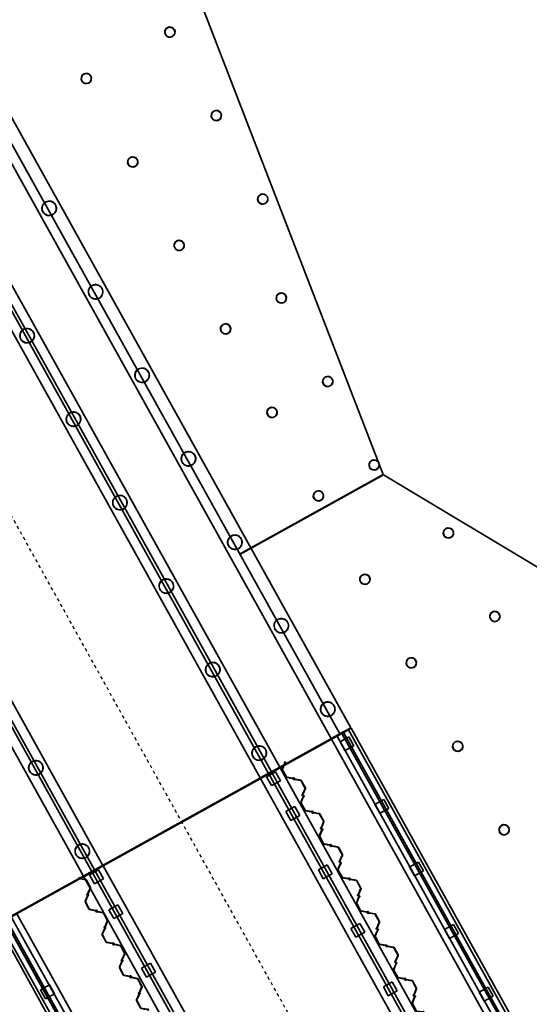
# Model space of a CAD drawing. Header units: metres. Extents: x 114178.5 to 114242.5, y 476750.2 to 476842.5.
# Tile 7 of 9: x 114197.1 to 114213.1, y 476795.8 to 476826.7. Entities that reach past the tile are written whole.
import ezdxf

# ---------------------------------------------------------------- set-up
doc = ezdxf.new("R2010")
doc.units = ezdxf.units.M
doc.linetypes.add('Grid Line', pattern=[0.022225, 0.0127, -0.003175, 0.003175, -0.003175])
doc.linetypes.add('Hidden_2_0', pattern=[0.004, 0.002, -0.002])
for name, color, linetype, lineweight in [('N-CO-BC-BETONVORM-G', 50, 'Continuous', 13), ('N-CO-SC-STAALVORM-G', 10, 'Continuous', 13), ('X-XX-AL-DETAIL-GN', 10, 'Continuous', 13), ('X_XX_AL_STRAMIENLIJN_G', 7, 'Continuous', 18)]:
    doc.layers.add(name, color=color, linetype=linetype, lineweight=lineweight)

# ---------------------------------------------------------------- blocks, each defined once
blk = doc.blocks.new('SF_Landhoofdbalk - Verkeersbrug-1300459-DWG export')
at = {"layer": 'N-CO-BC-BETONVORM-G', "lineweight": 35}
for p, q in [((-6.135, 0), (-6.135, 0.2)), ((-6.135, 0.2), (-6.135, 0.2)), ((-6.135, 0.2), (-6.135, -0.5)), ((-6.135, 0.2), (6.135, 0.2)), ((-6.135, 0.2), (6.135, 0.2)), ((-6.135, -0.17), (-6.135, 0)), ((-6.135, 0), (-6.135, 0)), ((-6.135, 0), (6.135, 0)), ((-6.135, 0), (6.135, 0)), ((6.135, -0.5), (6.135, 0.2)), ((6.135, 0.2), (6.135, 0.2)), ((6.135, 0.2), (6.135, 0)), ((6.135, 0), (6.135, 0)), ((6.135, 0), (6.135, -0.17)), ((-6.135, -0.23), (-6.135, -0.17)), ((-6.135, -0.17), (6.135, -0.17)), ((-6.135, -0.23), (-6.135, -0.23)), ((-6.135, -0.4), (-6.135, -0.23)), ((6.135, -0.23), (-6.135, -0.23)), ((6.135, -0.23), (-6.135, -0.23)), ((6.135, -0.17), (6.135, -0.23)), ((6.135, -0.23), (6.135, -0.4)), ((6.135, -0.23), (6.135, -0.23)), ((-6.135, -0.5), (-6.135, -0.4)), ((-6.135, -0.4), (6.135, -0.4)), ((-6.135, -0.5), (-6.135, -0.5)), ((6.135, -0.5), (-6.135, -0.5)), ((-6.135, -0.5), (6.135, -0.5)), ((6.135, -0.4), (6.135, -0.5)), ((6.135, -0.5), (6.135, -0.5))]:
    blk.add_line(p, q, dxfattribs=at)
blk = doc.blocks.new('SF_Landhoofdbalk - Verkeersbrug-1300427-DWG export')
at = {"layer": 'N-CO-BC-BETONVORM-G', "lineweight": 35}
for p, q in [((-6.135, 0.4), (-6.135, 0.5)), ((-6.135, 0.5), (-6.135, 0.5)), ((-6.135, 0.5), (-6.135, -0.2)), ((-6.135, 0.5), (6.135, 0.5)), ((6.135, 0.5), (-6.135, 0.5)), ((-6.135, 0.23), (-6.135, 0.4)), ((6.135, 0.4), (-6.135, 0.4)), ((6.135, -0.2), (6.135, 0.5)), ((6.135, 0.5), (6.135, 0.5)), ((6.135, 0.5), (6.135, 0.4)), ((6.135, 0.4), (6.135, 0.23)), ((-6.135, 0.17), (-6.135, 0.23)), ((-6.135, 0.23), (-6.135, 0.23)), ((-6.135, 0.23), (6.135, 0.23)), ((-6.135, 0.23), (6.135, 0.23)), ((-6.135, 0), (-6.135, 0.17)), ((6.135, 0.17), (-6.135, 0.17)), ((-6.135, -0.2), (-6.135, 0)), ((-6.135, 0), (-6.135, 0)), ((6.135, 0), (-6.135, 0)), ((6.135, 0), (-6.135, 0)), ((6.135, 0.23), (6.135, 0.23)), ((6.135, 0.23), (6.135, 0.17)), ((6.135, 0.17), (6.135, 0)), ((6.135, 0), (6.135, 0)), ((6.135, 0), (6.135, -0.2)), ((-6.135, -0.2), (-6.135, -0.2)), ((6.135, -0.2), (-6.135, -0.2)), ((6.135, -0.2), (-6.135, -0.2)), ((6.135, -0.2), (6.135, -0.2))]:
    blk.add_line(p, q, dxfattribs=at)
blk = doc.blocks.new('SC_Sheet Pile_PU - PU12-10-10-1298068-DWG export')
at = {"layer": 'N-CO-SC-STAALVORM-G', "lineweight": 35}
for p, q in [((-0.577, 0.007), (-0.59, -0.006)), ((-0.583, 0.01), (-0.578, 0.01)), ((-0.563, -0.008), (-0.561, 0.015)), ((-0.556, 0.029), (-0.441, 0.171)), ((-0.553, 0.01), (-0.555, -0.012)), ((-0.438, 0.159), (-0.547, 0.023)), ((-0.423, 0.18), (-0.16, 0.18)), ((-0.167, 0.17), (-0.416, 0.17)), ((-0.036, 0.023), (-0.145, 0.159)), ((-0.142, 0.171), (-0.027, 0.029)), ((-0.028, -0.012), (-0.03, 0.01)), ((-0.022, 0.015), (-0.02, -0.008)), ((-0.017, 0.003), (-0.017, 0.01)), ((-0.008, 0.009), (-0.008, 0.008)), ((-0.007, 0.006), (0.006, -0.007)), ((-0.006, 0.021), (0.017, 0.021)), ((0.007, -0.006), (-0.006, 0.007)), ((0.015, 0.012), (-0.005, 0.012)), ((-0.005, 0.01), (0, 0.01)), ((0.022, -0.015), (0.02, 0.008)), ((0.028, 0.012), (0.03, -0.01)), ((0.553, -0.01), (0.555, 0.012)), ((0.563, 0.008), (0.561, -0.015)), ((0.566, 0.021), (0.589, 0.021)), ((0.588, 0.012), (0.568, 0.012)), ((0.577, -0.007), (0.59, 0.006)), ((0.591, 0.008), (0.591, 0.009)), ((0.6, 0.01), (0.6, 0.003)), ((-0.6, -0.01), (-0.6, -0.003)), ((-0.591, -0.008), (-0.591, -0.009)), ((-0.566, -0.021), (-0.589, -0.021)), ((-0.588, -0.012), (-0.568, -0.012)), ((0.006, -0.021), (-0.017, -0.021)), ((-0.015, -0.012), (0.005, -0.012)), ((0.005, -0.01), (0, -0.01)), ((0.008, -0.009), (0.008, -0.008)), ((0.017, -0.003), (0.017, -0.01)), ((0.142, -0.171), (0.027, -0.029)), ((0.036, -0.023), (0.145, -0.159)), ((0.423, -0.18), (0.16, -0.18)), ((0.167, -0.17), (0.416, -0.17)), ((0.438, -0.159), (0.547, -0.023)), ((0.556, -0.029), (0.441, -0.171)), ((0.583, -0.01), (0.578, -0.01))]:
    blk.add_line(p, q, dxfattribs=at)
for centre, major_axis, start_param, end_param in [((-0.59, -0.003), (-0.00002, 0.01), 0.860964, 1.568491), ((-0.583, -0.009), (0, 0.02), 6.28088, 7.14415), ((-0.578, 0.008), (-0.00001, 0.00213), 3.872326, 6.28088), ((-0.537, 0.013), (-0.0001, 0.025), 0.876849, 1.468815), ((-0.529, 0.008), (-0.0001, 0.025), 0.876849, 1.468815), ((-0.423, 0.155), (-0.0001, 0.025), 6.28088, 7.160034), ((-0.416, 0.14), (-0.0001, 0.03), 6.28088, 7.160034), ((-0.167, 0.14), (-0.0001, 0.03), 5.401726, 6.28088), ((-0.16, 0.155), (-0.0001, 0.025), 5.401726, 6.28088), ((-0.054, 0.008), (-0.0001, 0.025), 4.80976, 5.401726), ((-0.046, 0.013), (-0.0001, 0.025), 4.80976, 5.401726), ((-0.006, 0.01), (0, 0.011), 6.28088, 7.851676), ((-0.007, 0.003), (-0.00002, 0.01), 1.568491, 2.276018), ((-0.005, 0.009), (-0.00001, 0.003), 6.28088, 7.851676), ((-0.005, 0.008), (-0.00001, 0.003), 1.568491, 2.406249), ((-0.005, 0.008), (-0.00001, 0.00213), 6.28088, 8.689435), ((0, -0.009), (0, 0.02), 5.417611, 6.28088), ((0.007, -0.003), (-0.00002, 0.01), 4.710084, 5.417611), ((0.015, 0.007), (-0.00001, 0.005), 4.80976, 6.28088), ((0.017, 0.01), (0, 0.011), 4.80976, 6.28088), ((0.566, 0.01), (0, 0.011), 6.28088, 7.752001), ((0.568, 0.007), (-0.00001, 0.005), 6.28088, 7.752001), ((0.588, 0.009), (-0.00001, 0.003), 4.710084, 6.28088), ((0.589, 0.01), (0, 0.011), 4.710084, 6.28088), ((0.588, 0.008), (-0.00001, 0.003), 3.872326, 4.710084), ((0.59, 0.003), (-0.00002, 0.01), 4.002557, 4.710084), ((-0.589, -0.01), (0, 0.011), 1.568491, 3.139287), ((-0.588, -0.008), (-0.00001, 0.003), 0.730733, 1.568491), ((-0.588, -0.009), (-0.00001, 0.003), 1.568491, 3.139288), ((-0.568, -0.007), (-0.00001, 0.005), 3.139287, 4.610408), ((-0.566, -0.01), (0, 0.011), 3.139288, 4.610408), ((-0.017, -0.01), (0, 0.011), 1.668167, 3.139288), ((-0.015, -0.007), (-0.00001, 0.005), 1.668167, 3.139288), ((0, 0.009), (0, 0.02), 2.276018, 3.139287), ((0.005, -0.008), (-0.00001, 0.00213), 3.139288, 5.547842), ((0.005, -0.009), (-0.00001, 0.003), 3.139287, 4.710084), ((0.006, -0.01), (0, 0.011), 3.139288, 4.710084), ((0.005, -0.008), (-0.00001, 0.003), 4.710084, 5.547842), ((0.046, -0.013), (-0.0001, 0.025), 1.668167, 2.260134), ((0.054, -0.008), (-0.0001, 0.025), 1.668167, 2.260134), ((0.16, -0.155), (-0.0001, 0.025), 2.260134, 3.139287), ((0.167, -0.14), (-0.0001, 0.03), 2.260134, 3.139287), ((0.416, -0.14), (-0.0001, 0.03), 3.139287, 4.018441), ((0.423, -0.155), (-0.0001, 0.025), 3.139287, 4.018441), ((0.529, -0.008), (-0.0001, 0.025), 4.018441, 4.610408), ((0.537, -0.013), (-0.0001, 0.025), 4.018441, 4.610408), ((0.578, -0.008), (-0.00001, 0.00213), 0.730733, 3.139287), ((0.583, 0.009), (0, 0.02), 3.139287, 4.002557)]:
    blk.add_ellipse(centre, major_axis=major_axis, ratio=0.971616, start_param=start_param, end_param=end_param, dxfattribs=at)
at = {"layer": 'X-XX-AL-DETAIL-GN', "linetype": 'Hidden_2_0', "lineweight": 25}
for p, q in [((-0.588, 0), (-0.578, 0)), ((-0.583, 0.005), (-0.583, -0.005)), ((-0.005, 0), (0.005, 0)), ((0, -0.005), (0, 0.005)), ((0.588, 0), (0.578, 0)), ((0.583, -0.005), (0.583, 0.005))]:
    blk.add_line(p, q, dxfattribs=at)
blk = doc.blocks.new('SC_Sheet Pile_PU - PU12-10-10-1298067-DWG export')
at = {"layer": 'N-CO-SC-STAALVORM-G', "lineweight": 35}
for p, q in [((-0.6, 0.01), (-0.6, 0.003)), ((-0.591, 0.008), (-0.591, 0.009)), ((-0.577, -0.007), (-0.59, 0.006)), ((-0.566, 0.021), (-0.589, 0.021)), ((-0.588, 0.012), (-0.568, 0.012)), ((-0.563, 0.008), (-0.561, -0.015)), ((-0.553, -0.01), (-0.555, 0.012)), ((-0.028, 0.012), (-0.03, -0.01)), ((-0.022, -0.015), (-0.02, 0.008)), ((0.006, 0.021), (-0.017, 0.021)), ((-0.015, 0.012), (0.005, 0.012)), ((-0.007, -0.006), (0.006, 0.007)), ((0.007, 0.006), (-0.006, -0.007)), ((0.005, 0.01), (0, 0.01)), ((0.008, 0.009), (0.008, 0.008)), ((0.017, 0.003), (0.017, 0.01)), ((0.022, 0.015), (0.02, -0.008)), ((0.142, 0.171), (0.027, 0.029)), ((0.028, -0.012), (0.03, 0.01)), ((0.036, 0.023), (0.145, 0.159)), ((0.423, 0.18), (0.16, 0.18)), ((0.167, 0.17), (0.416, 0.17)), ((0.438, 0.159), (0.547, 0.023)), ((0.556, 0.029), (0.441, 0.171)), ((0.553, 0.01), (0.555, -0.012)), ((0.563, -0.008), (0.561, 0.015)), ((0.577, 0.007), (0.59, -0.006)), ((0.583, 0.01), (0.578, 0.01)), ((-0.583, -0.01), (-0.578, -0.01)), ((-0.556, -0.029), (-0.441, -0.171)), ((-0.438, -0.159), (-0.547, -0.023)), ((-0.423, -0.18), (-0.16, -0.18)), ((-0.167, -0.17), (-0.416, -0.17)), ((-0.036, -0.023), (-0.145, -0.159)), ((-0.142, -0.171), (-0.027, -0.029)), ((-0.017, -0.003), (-0.017, -0.01)), ((-0.008, -0.009), (-0.008, -0.008)), ((-0.006, -0.021), (0.017, -0.021)), ((-0.005, -0.01), (0, -0.01)), ((0.015, -0.012), (-0.005, -0.012)), ((0.566, -0.021), (0.589, -0.021)), ((0.588, -0.012), (0.568, -0.012)), ((0.591, -0.008), (0.591, -0.009)), ((0.6, -0.01), (0.6, -0.003))]:
    blk.add_line(p, q, dxfattribs=at)
for centre, major_axis, start_param, end_param in [((-0.589, 0.01), (0, 0.011), 0.002305, 1.573101), ((-0.59, 0.003), (0.00002, 0.01), 1.573101, 2.280628), ((-0.588, 0.009), (0.00001, 0.003), 0.002305, 1.573101), ((-0.588, 0.008), (0.00001, 0.003), 1.573102, 2.41086), ((-0.568, 0.007), (0.00001, 0.005), 4.81437, 6.28549), ((-0.566, 0.01), (0, 0.011), 4.81437, 6.28549), ((-0.017, 0.01), (0, 0.011), 0.002305, 1.473426), ((-0.015, 0.007), (0.00001, 0.005), 0.002305, 1.473426), ((-0.007, -0.003), (0.00002, 0.01), 0.865575, 1.573101), ((0, -0.009), (0, 0.02), 0.002305, 0.865575), ((0.005, 0.009), (0.00001, 0.003), 4.714694, 6.285491), ((0.005, 0.008), (0.00001, 0.00213), 3.876936, 6.28549), ((0.006, 0.01), (0, 0.011), 4.714694, 6.28549), ((0.005, 0.008), (0.00001, 0.003), 3.876936, 4.714694), ((0.007, 0.003), (0.00002, 0.01), 4.007167, 4.714694), ((0.046, 0.013), (0.0001, 0.025), 0.881459, 1.473426), ((0.054, 0.008), (0.0001, 0.025), 0.881459, 1.473426), ((0.16, 0.155), (0.0001, 0.025), 0.002305, 0.881459), ((0.167, 0.14), (0.0001, 0.03), 0.002305, 0.881459), ((0.416, 0.14), (0.0001, 0.03), 5.406337, 6.28549), ((0.423, 0.155), (0.0001, 0.025), 5.406337, 6.28549), ((0.529, 0.008), (0.0001, 0.025), 4.81437, 5.406337), ((0.537, 0.013), (0.0001, 0.025), 4.81437, 5.406337), ((0.578, 0.008), (0.00001, 0.00213), 0.002305, 2.41086), ((0.583, -0.009), (0, 0.02), 5.422221, 6.28549), ((0.59, -0.003), (0.00002, 0.01), 4.714694, 5.422221), ((-0.583, 0.009), (0, 0.02), 2.280628, 3.143898), ((-0.578, -0.008), (0.00001, 0.00213), 3.143898, 5.552452), ((-0.537, -0.013), (0.0001, 0.025), 1.672777, 2.264744), ((-0.529, -0.008), (0.0001, 0.025), 1.672777, 2.264744), ((-0.423, -0.155), (0.0001, 0.025), 2.264744, 3.143898), ((-0.416, -0.14), (0.0001, 0.03), 2.264744, 3.143898), ((-0.167, -0.14), (0.0001, 0.03), 3.143898, 4.023052), ((-0.16, -0.155), (0.0001, 0.025), 3.143898, 4.023052), ((-0.054, -0.008), (0.0001, 0.025), 4.023052, 4.615018), ((-0.046, -0.013), (0.0001, 0.025), 4.023052, 4.615018), ((-0.006, -0.01), (0, 0.011), 1.573101, 3.143898), ((-0.005, -0.008), (0.00001, 0.003), 0.735343, 1.573101), ((-0.005, -0.009), (0.00001, 0.003), 1.573102, 3.143898), ((-0.005, -0.008), (0.00001, 0.00213), 0.735343, 3.143898), ((0, 0.009), (0, 0.02), 3.143898, 4.007167), ((0.015, -0.007), (0.00001, 0.005), 3.143898, 4.615018), ((0.017, -0.01), (0, 0.011), 3.143898, 4.615018), ((0.566, -0.01), (0, 0.011), 1.672777, 3.143898), ((0.568, -0.007), (0.00001, 0.005), 1.672777, 3.143898), ((0.588, -0.009), (0.00001, 0.003), 3.143898, 4.714694), ((0.589, -0.01), (0, 0.011), 3.143898, 4.714694), ((0.588, -0.008), (0.00001, 0.003), 4.714694, 5.552452)]:
    blk.add_ellipse(centre, major_axis=major_axis, ratio=0.971616, start_param=start_param, end_param=end_param, dxfattribs=at)
at = {"layer": 'X-XX-AL-DETAIL-GN', "linetype": 'Hidden_2_0', "lineweight": 25}
for p, q in [((-0.588, 0), (-0.578, 0)), ((-0.583, -0.005), (-0.583, 0.005)), ((-0.005, 0), (0.005, 0)), ((0, 0.005), (0, -0.005)), ((0.588, 0), (0.578, 0)), ((0.583, 0.005), (0.583, -0.005))]:
    blk.add_line(p, q, dxfattribs=at)
blk = doc.blocks.new('SF_Beton_Rechthoekig - 700x500-1300947-DWG export')
at = {"layer": 'N-CO-BC-BETONVORM-G', "lineweight": 35}
for p, q in [((-17.352, 0.35), (-17.352, 0.35)), ((-17.352, 0.35), (-17.352, -0.35)), ((-17.352, -0.35), (-17.352, 0.35)), ((-17.352, 0.35), (17.352, 0.35)), ((17.352, 0.35), (-17.352, 0.35)), ((17.352, 0.35), (17.352, -0.35)), ((17.352, -0.35), (17.352, 0.35)), ((17.352, 0.35), (17.352, 0.35)), ((-17.352, -0.35), (-17.352, -0.35)), ((17.352, -0.35), (-17.352, -0.35)), ((17.352, -0.35), (-17.352, -0.35)), ((17.352, -0.35), (17.352, -0.35))]:
    blk.add_line(p, q, dxfattribs=at)

msp = doc.modelspace()

# ---------------------------------------------------------------- linework, layer by layer
at = {"layer": 'N-CO-BC-BETONVORM-G', "lineweight": 35}
for p, q in [((114198.732, 476837.846), (114208.537, 476812.416)), ((114190.321, 476834.603), (114207.176, 476804.265)), ((114205.034, 476803.075), (114188.18, 476833.413)), ((114188.442, 476833.559), (114205.296, 476803.222)), ((114205.296, 476803.222), (114188.442, 476833.559)), ((114204.684, 476802.882), (114187.83, 476833.219)), ((114204.684, 476802.882), (114191.851, 476825.981)), ((114192.113, 476826.126), (114204.947, 476803.027)), ((114199.483, 476799.992), (114186.65, 476823.091)), ((114186.912, 476823.237), (114199.745, 476800.137)), ((114199.745, 476800.137), (114186.912, 476823.237)), ((114199.134, 476799.797), (114186.3, 476822.897)), ((114199.134, 476799.797), (114191.092, 476814.272)), ((114191.354, 476814.418), (114199.396, 476799.943)), ((114208.537, 476812.416), (114204.037, 476809.916)), ((114204.046, 476809.898), (114208.551, 476812.401)), ((114208.551, 476812.401), (114216.669, 476807.533)), ((114207.176, 476804.265), (114196.66, 476798.423)), ((114207.289, 476804.329), (114207.176, 476804.266)), ((114213.268, 476793.567), (114207.289, 476804.329)), ((114196.87, 476798.517), (114207.098, 476804.199)), ((114207.098, 476804.199), (114213.057, 476793.473)), ((114207.186, 476804.02), (114207.466, 476804.175)), ((114207.186, 476804.02), (114207.466, 476804.175)), ((114207.342, 476803.74), (114207.186, 476804.02)), ((114207.342, 476803.74), (114207.186, 476804.02)), ((114207.466, 476804.175), (114207.622, 476803.895)), ((114207.466, 476804.175), (114207.622, 476803.895)), ((114207.622, 476803.895), (114207.342, 476803.74)), ((114207.622, 476803.895), (114207.342, 476803.74)), ((114205.296, 476803.222), (114204.684, 476802.882)), ((114204.684, 476802.882), (114205.296, 476803.222)), ((114205.306, 476803.204), (114204.694, 476802.864)), ((114204.694, 476802.864), (114204.956, 476803.009)), ((114204.88, 476802.921), (114205.159, 476803.076)), ((114204.88, 476802.921), (114205.159, 476803.076)), ((114204.956, 476803.009), (114210.915, 476792.284)), ((114205.044, 476803.058), (114205.306, 476803.204)), ((114211.003, 476792.332), (114205.044, 476803.058)), ((114205.159, 476803.076), (114205.315, 476802.797)), ((114205.159, 476803.076), (114205.315, 476802.797)), ((114205.306, 476803.204), (114211.265, 476792.478)), ((114211.265, 476792.478), (114205.306, 476803.204)), ((114210.653, 476792.138), (114204.694, 476802.864)), ((114210.653, 476792.138), (114204.694, 476802.864)), ((114205.035, 476802.641), (114204.88, 476802.921)), ((114205.035, 476802.641), (114204.88, 476802.921)), ((114205.315, 476802.797), (114205.035, 476802.641)), ((114205.315, 476802.797), (114205.035, 476802.641)), ((114208.279, 476802.053), (114208.559, 476802.208)), ((114208.279, 476802.053), (114208.559, 476802.208)), ((114208.435, 476801.773), (114208.279, 476802.053)), ((114208.435, 476801.773), (114208.279, 476802.053)), ((114208.559, 476802.208), (114208.714, 476801.928)), ((114208.559, 476802.208), (114208.714, 476801.928)), ((114205.487, 476801.828), (114205.766, 476801.984)), ((114205.487, 476801.828), (114205.766, 476801.984)), ((114205.642, 476801.549), (114205.487, 476801.828)), ((114205.642, 476801.549), (114205.487, 476801.828)), ((114205.766, 476801.984), (114205.922, 476801.704)), ((114205.766, 476801.984), (114205.922, 476801.704)), ((114208.714, 476801.928), (114208.435, 476801.773)), ((114208.714, 476801.928), (114208.435, 476801.773)), ((114205.922, 476801.704), (114205.642, 476801.549)), ((114205.922, 476801.704), (114205.642, 476801.549)), ((114209.372, 476800.086), (114209.652, 476800.241)), ((114209.372, 476800.086), (114209.652, 476800.241)), ((114209.652, 476800.241), (114209.807, 476799.962)), ((114209.652, 476800.241), (114209.807, 476799.962)), ((114199.134, 476799.797), (114199.745, 476800.137)), ((114199.396, 476799.943), (114199.134, 476799.797)), ((114199.755, 476800.12), (114199.143, 476799.78)), ((114199.143, 476799.78), (114199.406, 476799.926)), ((114199.329, 476799.837), (114199.609, 476799.993)), ((114199.329, 476799.837), (114199.609, 476799.993)), ((114199.406, 476799.926), (114205.364, 476789.2)), ((114199.745, 476800.137), (114199.483, 476799.992)), ((114199.493, 476799.974), (114199.755, 476800.12)), ((114205.452, 476789.248), (114199.493, 476799.974)), ((114199.609, 476799.993), (114199.764, 476799.713)), ((114199.609, 476799.993), (114199.764, 476799.713)), ((114199.755, 476800.12), (114205.714, 476789.394)), ((114205.714, 476789.394), (114199.755, 476800.12)), ((114206.507, 476799.993), (114206.786, 476800.148)), ((114206.507, 476799.993), (114206.786, 476800.148)), ((114206.662, 476799.713), (114206.507, 476799.993)), ((114206.662, 476799.713), (114206.507, 476799.993)), ((114206.786, 476800.148), (114206.942, 476799.868)), ((114206.786, 476800.148), (114206.942, 476799.868)), ((114209.527, 476799.806), (114209.372, 476800.086)), ((114209.527, 476799.806), (114209.372, 476800.086)), ((114209.807, 476799.962), (114209.527, 476799.806)), ((114209.807, 476799.962), (114209.527, 476799.806)), ((114205.102, 476789.054), (114199.143, 476799.78)), ((114205.102, 476789.054), (114199.143, 476799.78)), ((114199.484, 476799.557), (114199.329, 476799.837)), ((114199.484, 476799.557), (114199.329, 476799.837)), ((114199.764, 476799.713), (114199.484, 476799.557)), ((114199.764, 476799.713), (114199.484, 476799.557)), ((114206.942, 476799.868), (114206.662, 476799.713)), ((114206.942, 476799.868), (114206.662, 476799.713)), ((114199.936, 476798.744), (114200.216, 476798.9)), ((114199.936, 476798.744), (114200.216, 476798.9)), ((114200.091, 476798.465), (114199.936, 476798.744)), ((114200.091, 476798.465), (114199.936, 476798.744)), ((114200.216, 476798.9), (114200.371, 476798.62)), ((114200.216, 476798.9), (114200.371, 476798.62)), ((114196.66, 476798.423), (114202.628, 476787.68)), ((114202.829, 476787.791), (114196.87, 476798.517)), ((114200.371, 476798.62), (114200.091, 476798.465)), ((114200.371, 476798.62), (114200.091, 476798.465)), ((114207.526, 476798.157), (114207.806, 476798.312)), ((114207.526, 476798.157), (114207.806, 476798.312)), ((114207.682, 476797.877), (114207.526, 476798.157)), ((114207.682, 476797.877), (114207.526, 476798.157)), ((114207.962, 476798.033), (114207.682, 476797.877)), ((114207.962, 476798.033), (114207.682, 476797.877)), ((114207.806, 476798.312), (114207.962, 476798.033)), ((114207.806, 476798.312), (114207.962, 476798.033)), ((114210.465, 476798.119), (114210.744, 476798.274)), ((114210.465, 476798.119), (114210.744, 476798.274)), ((114210.62, 476797.839), (114210.465, 476798.119)), ((114210.62, 476797.839), (114210.465, 476798.119)), ((114210.744, 476798.274), (114210.9, 476797.995)), ((114210.744, 476798.274), (114210.9, 476797.995)), ((114210.9, 476797.995), (114210.62, 476797.839)), ((114210.9, 476797.995), (114210.62, 476797.839)), ((114200.956, 476796.909), (114201.235, 476797.064)), ((114200.956, 476796.909), (114201.235, 476797.064)), ((114201.111, 476796.629), (114200.956, 476796.909)), ((114201.111, 476796.629), (114200.956, 476796.909)), ((114201.235, 476797.064), (114201.391, 476796.784)), ((114201.235, 476797.064), (114201.391, 476796.784)), ((114201.391, 476796.784), (114201.111, 476796.629)), ((114201.391, 476796.784), (114201.111, 476796.629)), ((114197.789, 476796.225), (114198.069, 476796.38)), ((114197.789, 476796.225), (114198.069, 476796.38)), ((114197.945, 476795.945), (114197.789, 476796.225)), ((114197.945, 476795.945), (114197.789, 476796.225)), ((114198.069, 476796.38), (114198.224, 476796.101)), ((114198.069, 476796.38), (114198.224, 476796.101)), ((114208.546, 476796.321), (114208.826, 476796.477)), ((114208.546, 476796.321), (114208.826, 476796.477)), ((114208.702, 476796.041), (114208.546, 476796.321)), ((114208.702, 476796.041), (114208.546, 476796.321)), ((114208.981, 476796.197), (114208.702, 476796.041)), ((114208.981, 476796.197), (114208.702, 476796.041)), ((114208.826, 476796.477), (114208.981, 476796.197)), ((114208.826, 476796.477), (114208.981, 476796.197)), ((114211.557, 476796.152), (114211.837, 476796.308)), ((114211.557, 476796.152), (114211.837, 476796.308)), ((114211.837, 476796.308), (114211.992, 476796.028)), ((114211.837, 476796.308), (114211.992, 476796.028)), ((114198.224, 476796.101), (114197.945, 476795.945)), ((114198.224, 476796.101), (114197.945, 476795.945)), ((114211.713, 476795.872), (114211.557, 476796.152)), ((114211.713, 476795.872), (114211.557, 476796.152)), ((114211.992, 476796.028), (114211.713, 476795.872)), ((114211.992, 476796.028), (114211.713, 476795.872))]:
    msp.add_line(p, q, dxfattribs=at)
for centre, radius, start, end in [((114201.848, 476826.313), 0.156, 29.0551, 209.0551), ((114201.848, 476826.313), 0.156, 29.0551, 209.0551), ((114201.848, 476826.313), 0.156, 209.0551, 29.0551), ((114201.848, 476826.313), 0.156, 209.0551, 29.0551), ((114199.225, 476824.856), 0.156, 29.0551, 209.0551), ((114199.225, 476824.856), 0.156, 29.0551, 209.0551), ((114199.225, 476824.856), 0.156, 209.0551, 29.0551), ((114199.225, 476824.856), 0.156, 209.0551, 29.0551), ((114203.305, 476823.691), 0.156, 29.0551, 209.0551), ((114203.305, 476823.691), 0.156, 29.0551, 209.0551), ((114203.305, 476823.691), 0.156, 209.0551, 29.0551), ((114203.305, 476823.691), 0.156, 209.0551, 29.0551), ((114200.682, 476822.234), 0.156, 29.0551, 209.0551), ((114200.682, 476822.234), 0.156, 29.0551, 209.0551), ((114200.682, 476822.234), 0.156, 209.0551, 29.0551), ((114200.682, 476822.234), 0.156, 209.0551, 29.0551), ((114198.06, 476820.777), 0.223, 29.0551, 209.0551), ((114198.06, 476820.777), 0.223, 29.0551, 209.0551), ((114204.762, 476821.068), 0.156, 29.0551, 209.0551), ((114204.762, 476821.068), 0.156, 29.0551, 209.0551), ((114204.762, 476821.068), 0.156, 209.0551, 29.0551), ((114204.762, 476821.068), 0.156, 209.0551, 29.0551), ((114198.06, 476820.777), 0.222, 209.0551, 29.0551), ((114198.06, 476820.777), 0.223, 209.0551, 29.0551), ((114202.139, 476819.611), 0.156, 29.0551, 209.0551), ((114202.139, 476819.611), 0.156, 29.0551, 209.0551), ((114202.139, 476819.611), 0.156, 209.0551, 29.0551), ((114202.139, 476819.611), 0.156, 209.0551, 29.0551), ((114199.517, 476818.154), 0.222, 29.0551, 209.0551), ((114199.517, 476818.154), 0.223, 29.0551, 209.0551), ((114199.517, 476818.154), 0.223, 209.0551, 29.0551), ((114199.517, 476818.154), 0.223, 209.0551, 29.0551), ((114205.344, 476817.96), 0.156, 29.0551, 209.0551), ((114205.344, 476817.96), 0.156, 29.0551, 209.0551), ((114205.344, 476817.96), 0.156, 209.0551, 29.0551), ((114205.344, 476817.96), 0.156, 209.0551, 29.0551), ((114197.365, 476816.776), 0.223, 29.0551, 209.0551), ((114197.365, 476816.776), 0.222, 29.0551, 209.0551), ((114203.596, 476816.989), 0.156, 29.0551, 209.0551), ((114203.596, 476816.989), 0.156, 29.0551, 209.0551), ((114203.596, 476816.989), 0.156, 209.0551, 29.0551), ((114203.596, 476816.989), 0.156, 209.0551, 29.0551), ((114197.365, 476816.776), 0.222, 209.0551, 29.0551), ((114197.365, 476816.776), 0.223, 209.0551, 29.0551), ((114200.974, 476815.532), 0.222, 29.0551, 209.0551), ((114200.974, 476815.532), 0.222, 29.0551, 209.0551), ((114200.974, 476815.532), 0.222, 209.0551, 29.0551), ((114200.974, 476815.532), 0.222, 209.0551, 29.0551), ((114206.801, 476815.338), 0.156, 29.0551, 209.0551), ((114206.801, 476815.338), 0.156, 29.0551, 209.0551), ((114206.801, 476815.338), 0.156, 209.0551, 29.0551), ((114206.801, 476815.338), 0.156, 209.0551, 29.0551), ((114205.053, 476814.366), 0.156, 29.0551, 209.0551), ((114205.053, 476814.366), 0.156, 29.0551, 209.0551), ((114205.053, 476814.366), 0.156, 209.0551, 29.0551), ((114205.053, 476814.366), 0.156, 209.0551, 29.0551), ((114198.822, 476814.154), 0.223, 29.0551, 209.0551), ((114198.822, 476814.154), 0.222, 29.0551, 209.0551), ((114198.822, 476814.154), 0.223, 209.0551, 29.0551), ((114198.822, 476814.154), 0.223, 209.0551, 29.0551), ((114202.431, 476812.909), 0.223, 29.0551, 209.0551), ((114202.431, 476812.909), 0.223, 29.0551, 209.0551), ((114202.431, 476812.909), 0.222, 209.0551, 29.0551), ((114202.431, 476812.909), 0.223, 209.0551, 29.0551), ((114208.258, 476812.715), 0.156, 29.0551, 209.0551), ((114208.258, 476812.715), 0.156, 29.0551, 209.0551), ((114208.258, 476812.715), 0.156, 209.0551, 29.0551), ((114208.258, 476812.715), 0.156, 209.0551, 29.0551), ((114200.279, 476811.531), 0.223, 29.0551, 209.0551), ((114200.279, 476811.531), 0.223, 29.0551, 209.0551), ((114200.279, 476811.531), 0.222, 209.0551, 29.0551), ((114200.279, 476811.531), 0.223, 209.0551, 29.0551), ((114206.51, 476811.744), 0.156, 29.0551, 209.0551), ((114206.51, 476811.744), 0.156, 29.0551, 209.0551), ((114206.51, 476811.744), 0.156, 209.0551, 29.0551), ((114206.51, 476811.744), 0.156, 209.0551, 29.0551), ((114210.589, 476810.578), 0.156, 29.0551, 209.0551), ((114210.589, 476810.578), 0.156, 29.0551, 209.0551), ((114203.888, 476810.287), 0.223, 29.0551, 209.0551), ((114203.888, 476810.287), 0.222, 29.0551, 209.0551), ((114210.589, 476810.578), 0.156, 209.0551, 29.0551), ((114210.589, 476810.578), 0.156, 209.0551, 29.0551), ((114203.888, 476810.287), 0.222, 209.0551, 29.0551), ((114203.888, 476810.287), 0.223, 209.0551, 29.0551), ((114207.967, 476809.121), 0.156, 29.0551, 209.0551), ((114207.967, 476809.121), 0.156, 29.0551, 209.0551), ((114207.967, 476809.121), 0.156, 209.0551, 29.0551), ((114207.967, 476809.121), 0.156, 209.0551, 29.0551), ((114201.736, 476808.909), 0.223, 29.0551, 209.0551), ((114201.736, 476808.909), 0.223, 29.0551, 209.0551), ((114201.736, 476808.909), 0.223, 209.0551, 29.0551), ((114201.736, 476808.909), 0.222, 209.0551, 29.0551), ((114212.046, 476807.956), 0.156, 29.0551, 209.0551), ((114212.046, 476807.956), 0.156, 29.0551, 209.0551), ((114212.046, 476807.956), 0.156, 209.0551, 29.0551), ((114212.046, 476807.956), 0.156, 209.0551, 29.0551), ((114205.344, 476807.665), 0.223, 29.0551, 209.0551), ((114205.344, 476807.665), 0.223, 29.0551, 209.0551), ((114205.344, 476807.665), 0.223, 209.0551, 29.0551), ((114205.344, 476807.665), 0.222, 209.0551, 29.0551), ((114203.193, 476806.286), 0.222, 29.0551, 209.0551), ((114203.193, 476806.286), 0.223, 29.0551, 209.0551), ((114203.193, 476806.286), 0.222, 209.0551, 29.0551), ((114203.193, 476806.286), 0.222, 209.0551, 29.0551), ((114209.424, 476806.499), 0.156, 29.0551, 209.0551), ((114209.424, 476806.499), 0.156, 29.0551, 209.0551), ((114209.424, 476806.499), 0.156, 209.0551, 29.0551), ((114209.424, 476806.499), 0.156, 209.0551, 29.0551), ((114206.801, 476805.042), 0.222, 29.0551, 209.0551), ((114206.801, 476805.042), 0.222, 29.0551, 209.0551), ((114206.801, 476805.042), 0.222, 209.0551, 29.0551), ((114206.801, 476805.042), 0.222, 209.0551, 29.0551), ((114210.881, 476803.877), 0.156, 29.0551, 209.0551), ((114210.881, 476803.877), 0.156, 29.0551, 209.0551), ((114210.881, 476803.877), 0.156, 209.0551, 29.0551), ((114210.881, 476803.877), 0.156, 209.0551, 29.0551), ((114204.65, 476803.664), 0.223, 29.0551, 209.0551), ((114204.65, 476803.664), 0.222, 29.0551, 209.0551), ((114204.65, 476803.664), 0.223, 209.0551, 29.0551), ((114204.65, 476803.664), 0.223, 209.0551, 29.0551), ((114197.642, 476803.202), 0.222, 29.0551, 209.0551), ((114197.642, 476803.202), 0.222, 29.0551, 209.0551), ((114197.642, 476803.202), 0.222, 209.0551, 29.0551), ((114197.642, 476803.202), 0.222, 209.0551, 29.0551), ((114212.338, 476801.254), 0.156, 29.0551, 209.0551), ((114212.338, 476801.254), 0.156, 29.0551, 209.0551), ((114212.338, 476801.254), 0.156, 209.0551, 29.0551), ((114212.338, 476801.254), 0.156, 209.0551, 29.0551), ((114199.099, 476800.58), 0.223, 29.0551, 209.0551), ((114199.099, 476800.58), 0.222, 29.0551, 209.0551), ((114199.099, 476800.58), 0.222, 209.0551, 29.0551), ((114199.099, 476800.58), 0.223, 209.0551, 29.0551)]:
    msp.add_arc(centre, radius, start, end, dxfattribs=at)
at = {"layer": 'N-CO-SC-STAALVORM-G', "lineweight": 35}
for centre, radius, start, end in [((114201.848, 476826.313), 0.162, 119.0551, 299.0551), ((114201.848, 476826.313), 0.162, 119.0551, 299.0551), ((114201.848, 476826.313), 0.156, 119.0551, 299.0551), ((114201.848, 476826.313), 0.156, 119.0551, 299.0551), ((114201.848, 476826.313), 0.162, 299.0551, 119.0551), ((114201.848, 476826.313), 0.162, 299.0551, 119.0551), ((114201.848, 476826.313), 0.156, 299.0551, 119.0551), ((114201.848, 476826.313), 0.156, 299.0551, 119.0551), ((114199.225, 476824.856), 0.162, 119.0551, 299.0551), ((114199.225, 476824.856), 0.162, 119.0551, 299.0551), ((114199.225, 476824.856), 0.156, 119.0551, 299.0551), ((114199.225, 476824.856), 0.156, 119.0551, 299.0551), ((114199.225, 476824.856), 0.162, 299.0551, 119.0551), ((114199.225, 476824.856), 0.162, 299.0551, 119.0551), ((114199.225, 476824.856), 0.156, 299.0551, 119.0551), ((114199.225, 476824.856), 0.156, 299.0551, 119.0551), ((114203.305, 476823.691), 0.162, 119.0551, 299.0551), ((114203.305, 476823.691), 0.162, 119.0551, 299.0551), ((114203.305, 476823.691), 0.156, 119.0551, 299.0551), ((114203.305, 476823.691), 0.156, 119.0551, 299.0551), ((114203.305, 476823.691), 0.162, 299.0551, 119.0551), ((114203.305, 476823.691), 0.162, 299.0551, 119.0551), ((114203.305, 476823.691), 0.156, 299.0551, 119.0551), ((114203.305, 476823.691), 0.156, 299.0551, 119.0551), ((114200.682, 476822.234), 0.162, 119.0551, 299.0551), ((114200.682, 476822.234), 0.162, 119.0551, 299.0551), ((114200.682, 476822.234), 0.156, 119.0551, 299.0551), ((114200.682, 476822.234), 0.156, 119.0551, 299.0551), ((114200.682, 476822.234), 0.162, 299.0551, 119.0551), ((114200.682, 476822.234), 0.162, 299.0551, 119.0551), ((114200.682, 476822.234), 0.156, 299.0551, 119.0551), ((114200.682, 476822.234), 0.156, 299.0551, 119.0551), ((114204.762, 476821.068), 0.162, 299.0551, 119.0551), ((114204.762, 476821.068), 0.162, 299.0551, 119.0551), ((114198.06, 476820.777), 0.229, 119.0551, 299.0551), ((114198.06, 476820.777), 0.228, 119.0551, 299.0551), ((114198.06, 476820.777), 0.223, 119.0551, 299.0551), ((114198.06, 476820.777), 0.222, 119.0551, 299.0551), ((114198.06, 476820.777), 0.228, 299.0551, 119.0551), ((114198.06, 476820.777), 0.229, 299.0551, 119.0551), ((114198.06, 476820.777), 0.223, 299.0551, 119.0551), ((114198.06, 476820.777), 0.223, 299.0551, 119.0551), ((114204.762, 476821.068), 0.162, 119.0551, 299.0551), ((114204.762, 476821.068), 0.162, 119.0551, 299.0551), ((114204.762, 476821.068), 0.156, 119.0551, 299.0551), ((114204.762, 476821.068), 0.156, 119.0551, 299.0551), ((114204.762, 476821.068), 0.156, 299.0551, 119.0551), ((114204.762, 476821.068), 0.156, 299.0551, 119.0551), ((114202.139, 476819.611), 0.162, 119.0551, 299.0551), ((114202.139, 476819.611), 0.162, 119.0551, 299.0551), ((114202.139, 476819.611), 0.156, 119.0551, 299.0551), ((114202.139, 476819.611), 0.156, 119.0551, 299.0551), ((114202.139, 476819.611), 0.162, 299.0551, 119.0551), ((114202.139, 476819.611), 0.162, 299.0551, 119.0551), ((114202.139, 476819.611), 0.156, 299.0551, 119.0551), ((114202.139, 476819.611), 0.156, 299.0551, 119.0551), ((114199.517, 476818.154), 0.229, 119.0551, 299.0551), ((114199.517, 476818.154), 0.229, 119.0551, 299.0551), ((114199.517, 476818.154), 0.223, 119.0551, 299.0551), ((114199.517, 476818.154), 0.223, 119.0551, 299.0551), ((114199.517, 476818.154), 0.229, 299.0551, 119.0551), ((114199.517, 476818.154), 0.229, 299.0551, 119.0551), ((114199.517, 476818.154), 0.223, 299.0551, 119.0551), ((114199.517, 476818.154), 0.222, 299.0551, 119.0551), ((114205.344, 476817.96), 0.162, 119.0551, 299.0551), ((114205.344, 476817.96), 0.162, 119.0551, 299.0551), ((114205.344, 476817.96), 0.156, 119.0551, 299.0551), ((114205.344, 476817.96), 0.156, 119.0551, 299.0551), ((114205.344, 476817.96), 0.162, 299.0551, 119.0551), ((114205.344, 476817.96), 0.162, 299.0551, 119.0551), ((114205.344, 476817.96), 0.156, 299.0551, 119.0551), ((114205.344, 476817.96), 0.156, 299.0551, 119.0551), ((114197.365, 476816.776), 0.229, 119.0551, 299.0551), ((114197.365, 476816.776), 0.228, 119.0551, 299.0551), ((114197.365, 476816.776), 0.222, 119.0551, 299.0551), ((114197.365, 476816.776), 0.222, 119.0551, 299.0551), ((114197.365, 476816.776), 0.229, 299.0551, 119.0551), ((114197.365, 476816.776), 0.229, 299.0551, 119.0551), ((114197.365, 476816.776), 0.223, 299.0551, 119.0551), ((114197.365, 476816.776), 0.223, 299.0551, 119.0551), ((114203.596, 476816.989), 0.162, 119.0551, 299.0551), ((114203.596, 476816.989), 0.162, 119.0551, 299.0551), ((114203.596, 476816.989), 0.156, 119.0551, 299.0551), ((114203.596, 476816.989), 0.156, 119.0551, 299.0551), ((114203.596, 476816.989), 0.162, 299.0551, 119.0551), ((114203.596, 476816.989), 0.162, 299.0551, 119.0551), ((114203.596, 476816.989), 0.156, 299.0551, 119.0551), ((114203.596, 476816.989), 0.156, 299.0551, 119.0551), ((114200.974, 476815.532), 0.229, 119.0551, 299.0551), ((114200.974, 476815.532), 0.228, 119.0551, 299.0551), ((114200.974, 476815.532), 0.222, 119.0551, 299.0551), ((114200.974, 476815.532), 0.222, 119.0551, 299.0551), ((114200.974, 476815.532), 0.229, 299.0551, 119.0551), ((114200.974, 476815.532), 0.229, 299.0551, 119.0551), ((114200.974, 476815.532), 0.222, 299.0551, 119.0551), ((114200.974, 476815.532), 0.222, 299.0551, 119.0551), ((114206.801, 476815.338), 0.162, 119.0551, 299.0551), ((114206.801, 476815.338), 0.162, 119.0551, 299.0551), ((114206.801, 476815.338), 0.156, 119.0551, 299.0551), ((114206.801, 476815.338), 0.156, 119.0551, 299.0551), ((114206.801, 476815.338), 0.162, 299.0551, 119.0551), ((114206.801, 476815.338), 0.162, 299.0551, 119.0551), ((114206.801, 476815.338), 0.156, 299.0551, 119.0551), ((114206.801, 476815.338), 0.156, 299.0551, 119.0551), ((114205.053, 476814.366), 0.162, 119.0551, 299.0551), ((114205.053, 476814.366), 0.162, 119.0551, 299.0551), ((114205.053, 476814.366), 0.156, 119.0551, 299.0551), ((114205.053, 476814.366), 0.156, 119.0551, 299.0551), ((114205.053, 476814.366), 0.162, 299.0551, 119.0551), ((114205.053, 476814.366), 0.162, 299.0551, 119.0551), ((114205.053, 476814.366), 0.156, 299.0551, 119.0551), ((114205.053, 476814.366), 0.156, 299.0551, 119.0551), ((114198.822, 476814.154), 0.229, 119.0551, 299.0551), ((114198.822, 476814.154), 0.229, 119.0551, 299.0551), ((114198.822, 476814.154), 0.222, 119.0551, 299.0551), ((114198.822, 476814.154), 0.223, 119.0551, 299.0551), ((114198.822, 476814.154), 0.229, 299.0551, 119.0551), ((114198.822, 476814.154), 0.229, 299.0551, 119.0551), ((114198.822, 476814.154), 0.223, 299.0551, 119.0551), ((114198.822, 476814.154), 0.223, 299.0551, 119.0551), ((114202.431, 476812.909), 0.229, 119.0551, 299.0551), ((114202.431, 476812.909), 0.229, 119.0551, 299.0551), ((114202.431, 476812.909), 0.223, 119.0551, 299.0551), ((114202.431, 476812.909), 0.222, 119.0551, 299.0551), ((114202.431, 476812.909), 0.229, 299.0551, 119.0551), ((114202.431, 476812.909), 0.229, 299.0551, 119.0551), ((114202.431, 476812.909), 0.223, 299.0551, 119.0551), ((114202.431, 476812.909), 0.223, 299.0551, 119.0551), ((114208.258, 476812.715), 0.162, 299.0551, 119.0551), ((114208.258, 476812.715), 0.162, 299.0551, 119.0551), ((114208.258, 476812.715), 0.162, 119.0551, 299.0551), ((114208.258, 476812.715), 0.162, 119.0551, 299.0551), ((114208.258, 476812.715), 0.156, 119.0551, 299.0551), ((114208.258, 476812.715), 0.156, 119.0551, 299.0551), ((114208.258, 476812.715), 0.156, 299.0551, 119.0551), ((114208.258, 476812.715), 0.156, 299.0551, 119.0551), ((114200.279, 476811.531), 0.228, 119.0551, 299.0551), ((114200.279, 476811.531), 0.228, 119.0551, 299.0551), ((114200.279, 476811.531), 0.223, 119.0551, 299.0551), ((114200.279, 476811.531), 0.222, 119.0551, 299.0551), ((114200.279, 476811.531), 0.229, 299.0551, 119.0551), ((114200.279, 476811.531), 0.229, 299.0551, 119.0551), ((114200.279, 476811.531), 0.223, 299.0551, 119.0551), ((114200.279, 476811.531), 0.223, 299.0551, 119.0551), ((114206.51, 476811.744), 0.162, 119.0551, 299.0551), ((114206.51, 476811.744), 0.162, 119.0551, 299.0551), ((114206.51, 476811.744), 0.156, 119.0551, 299.0551), ((114206.51, 476811.744), 0.156, 119.0551, 299.0551), ((114206.51, 476811.744), 0.162, 299.0551, 119.0551), ((114206.51, 476811.744), 0.162, 299.0551, 119.0551), ((114206.51, 476811.744), 0.156, 299.0551, 119.0551), ((114206.51, 476811.744), 0.156, 299.0551, 119.0551), ((114210.589, 476810.578), 0.162, 119.0551, 299.0551), ((114210.589, 476810.578), 0.162, 119.0551, 299.0551), ((114210.589, 476810.578), 0.156, 119.0551, 299.0551), ((114210.589, 476810.578), 0.156, 119.0551, 299.0551), ((114210.589, 476810.578), 0.162, 299.0551, 119.0551), ((114210.589, 476810.578), 0.162, 299.0551, 119.0551), ((114210.589, 476810.578), 0.156, 299.0551, 119.0551), ((114210.589, 476810.578), 0.156, 299.0551, 119.0551), ((114203.888, 476810.287), 0.229, 119.0551, 299.0551), ((114203.888, 476810.287), 0.228, 119.0551, 299.0551), ((114203.888, 476810.287), 0.222, 119.0551, 299.0551), ((114203.888, 476810.287), 0.222, 119.0551, 299.0551), ((114203.888, 476810.287), 0.229, 299.0551, 119.0551), ((114203.888, 476810.287), 0.229, 299.0551, 119.0551), ((114203.888, 476810.287), 0.223, 299.0551, 119.0551), ((114203.888, 476810.287), 0.223, 299.0551, 119.0551), ((114207.967, 476809.121), 0.162, 119.0551, 299.0551), ((114207.967, 476809.121), 0.162, 119.0551, 299.0551), ((114207.967, 476809.121), 0.156, 119.0551, 299.0551), ((114207.967, 476809.121), 0.156, 119.0551, 299.0551), ((114207.967, 476809.121), 0.162, 299.0551, 119.0551), ((114207.967, 476809.121), 0.162, 299.0551, 119.0551), ((114207.967, 476809.121), 0.156, 299.0551, 119.0551), ((114207.967, 476809.121), 0.156, 299.0551, 119.0551), ((114201.736, 476808.909), 0.229, 119.0551, 299.0551), ((114201.736, 476808.909), 0.229, 119.0551, 299.0551), ((114201.736, 476808.909), 0.223, 119.0551, 299.0551), ((114201.736, 476808.909), 0.223, 119.0551, 299.0551), ((114201.736, 476808.909), 0.229, 299.0551, 119.0551), ((114201.736, 476808.909), 0.229, 299.0551, 119.0551), ((114201.736, 476808.909), 0.222, 299.0551, 119.0551), ((114201.736, 476808.909), 0.223, 299.0551, 119.0551), ((114212.046, 476807.956), 0.162, 119.0551, 299.0551), ((114212.046, 476807.956), 0.162, 119.0551, 299.0551), ((114212.046, 476807.956), 0.156, 119.0551, 299.0551), ((114212.046, 476807.956), 0.156, 119.0551, 299.0551), ((114212.046, 476807.956), 0.162, 299.0551, 119.0551), ((114212.046, 476807.956), 0.162, 299.0551, 119.0551), ((114212.046, 476807.956), 0.156, 299.0551, 119.0551), ((114212.046, 476807.956), 0.156, 299.0551, 119.0551), ((114205.344, 476807.665), 0.229, 119.0551, 299.0551), ((114205.344, 476807.665), 0.229, 119.0551, 299.0551), ((114205.344, 476807.665), 0.223, 119.0551, 299.0551), ((114205.344, 476807.665), 0.223, 119.0551, 299.0551), ((114205.344, 476807.665), 0.228, 299.0551, 119.0551), ((114205.344, 476807.665), 0.228, 299.0551, 119.0551), ((114205.344, 476807.665), 0.222, 299.0551, 119.0551), ((114205.344, 476807.665), 0.223, 299.0551, 119.0551), ((114203.193, 476806.286), 0.229, 119.0551, 299.0551), ((114203.193, 476806.286), 0.229, 119.0551, 299.0551), ((114203.193, 476806.286), 0.223, 119.0551, 299.0551), ((114203.193, 476806.286), 0.222, 119.0551, 299.0551), ((114203.193, 476806.286), 0.229, 299.0551, 119.0551), ((114203.193, 476806.286), 0.228, 299.0551, 119.0551), ((114203.193, 476806.286), 0.222, 299.0551, 119.0551), ((114203.193, 476806.286), 0.222, 299.0551, 119.0551), ((114209.424, 476806.499), 0.162, 119.0551, 299.0551), ((114209.424, 476806.499), 0.162, 119.0551, 299.0551), ((114209.424, 476806.499), 0.156, 119.0551, 299.0551), ((114209.424, 476806.499), 0.156, 119.0551, 299.0551), ((114209.424, 476806.499), 0.162, 299.0551, 119.0551), ((114209.424, 476806.499), 0.162, 299.0551, 119.0551), ((114209.424, 476806.499), 0.156, 299.0551, 119.0551), ((114209.424, 476806.499), 0.156, 299.0551, 119.0551), ((114206.801, 476805.042), 0.229, 119.0551, 299.0551), ((114206.801, 476805.042), 0.228, 119.0551, 299.0551), ((114206.801, 476805.042), 0.222, 119.0551, 299.0551), ((114206.801, 476805.042), 0.222, 119.0551, 299.0551), ((114206.801, 476805.042), 0.229, 299.0551, 119.0551), ((114206.801, 476805.042), 0.229, 299.0551, 119.0551), ((114206.801, 476805.042), 0.222, 299.0551, 119.0551), ((114206.801, 476805.042), 0.222, 299.0551, 119.0551), ((114210.881, 476803.877), 0.162, 119.0551, 299.0551), ((114210.881, 476803.877), 0.162, 119.0551, 299.0551), ((114210.881, 476803.877), 0.156, 119.0551, 299.0551), ((114210.881, 476803.877), 0.156, 119.0551, 299.0551), ((114210.881, 476803.877), 0.162, 299.0551, 119.0551), ((114210.881, 476803.877), 0.162, 299.0551, 119.0551), ((114210.881, 476803.877), 0.156, 299.0551, 119.0551), ((114210.881, 476803.877), 0.156, 299.0551, 119.0551), ((114204.65, 476803.664), 0.229, 119.0551, 299.0551), ((114204.65, 476803.664), 0.229, 119.0551, 299.0551), ((114204.65, 476803.664), 0.222, 119.0551, 299.0551), ((114204.65, 476803.664), 0.223, 119.0551, 299.0551), ((114204.65, 476803.664), 0.229, 299.0551, 119.0551), ((114204.65, 476803.664), 0.229, 299.0551, 119.0551), ((114204.65, 476803.664), 0.223, 299.0551, 119.0551), ((114204.65, 476803.664), 0.223, 299.0551, 119.0551), ((114197.642, 476803.202), 0.228, 119.0551, 299.0551), ((114197.642, 476803.202), 0.229, 119.0551, 299.0551), ((114197.642, 476803.202), 0.222, 119.0551, 299.0551), ((114197.642, 476803.202), 0.222, 119.0551, 299.0551), ((114197.642, 476803.202), 0.229, 299.0551, 119.0551), ((114197.642, 476803.202), 0.228, 299.0551, 119.0551), ((114197.642, 476803.202), 0.222, 299.0551, 119.0551), ((114197.642, 476803.202), 0.222, 299.0551, 119.0551), ((114212.338, 476801.254), 0.162, 119.0551, 299.0551), ((114212.338, 476801.254), 0.162, 119.0551, 299.0551), ((114212.338, 476801.254), 0.156, 119.0551, 299.0551), ((114212.338, 476801.254), 0.156, 119.0551, 299.0551), ((114212.338, 476801.254), 0.162, 299.0551, 119.0551), ((114212.338, 476801.254), 0.162, 299.0551, 119.0551), ((114212.338, 476801.254), 0.156, 299.0551, 119.0551), ((114212.338, 476801.254), 0.156, 299.0551, 119.0551), ((114199.099, 476800.58), 0.229, 119.0551, 299.0551), ((114199.099, 476800.58), 0.228, 119.0551, 299.0551), ((114199.099, 476800.58), 0.222, 119.0551, 299.0551), ((114199.099, 476800.58), 0.222, 119.0551, 299.0551), ((114199.099, 476800.58), 0.228, 299.0551, 119.0551), ((114199.099, 476800.58), 0.229, 299.0551, 119.0551), ((114199.099, 476800.58), 0.223, 299.0551, 119.0551), ((114199.099, 476800.58), 0.223, 299.0551, 119.0551)]:
    msp.add_arc(centre, radius, start, end, dxfattribs=at)
at = {"layer": 'X_XX_AL_STRAMIENLIJN_G', "linetype": 'Grid Line', "lineweight": 25}
msp.add_line((114230.713, 476750.214), (114181.297, 476839.161), dxfattribs=at)

# ---------------------------------------------------------------- block references
at = {"layer": 'N-CO-BC-BETONVORM-G', "lineweight": 35}
for name, p, rotation in [('SF_Beton_Rechthoekig - 700x500-1300947-DWG export', (114198.792, 476819.458), 299.0551496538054), ('SF_Landhoofdbalk - Verkeersbrug-1300427-DWG export', (114210.078, 476798.836), 299.0551496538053), ('SC_Sheet Pile_PU - PU12-10-10-1298067-DWG export', (114205.736, 476802.857), 299.0086276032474), ('SC_Sheet Pile_PU - PU12-10-10-1298067-DWG export', (114206.318, 476801.807), 299.0086276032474), ('SC_Sheet Pile_PU - PU12-10-10-1298067-DWG export', (114206.9, 476800.758), 299.0086276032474), ('SC_Sheet Pile_PU - PU12-10-10-1298067-DWG export', (114207.482, 476799.708), 299.0086276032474), ('SC_Sheet Pile_PU - PU12-10-10-1298068-DWG export', (114199.271, 476799.218), 297.4970582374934), ('SC_Sheet Pile_PU - PU12-10-10-1298067-DWG export', (114208.064, 476798.659), 299.0086276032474), ('SC_Sheet Pile_PU - PU12-10-10-1298068-DWG export', (114199.809, 476798.184), 297.4970582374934), ('SF_Landhoofdbalk - Verkeersbrug-1300459-DWG export', (114199.85, 476793.154), 299.0551496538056), ('SC_Sheet Pile_PU - PU12-10-10-1298067-DWG export', (114208.646, 476797.609), 299.0086276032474), ('SC_Sheet Pile_PU - PU12-10-10-1298068-DWG export', (114200.348, 476797.15), 297.4970582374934), ('SC_Sheet Pile_PU - PU12-10-10-1298067-DWG export', (114209.228, 476796.56), 299.0086276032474), ('SC_Sheet Pile_PU - PU12-10-10-1298068-DWG export', (114200.886, 476796.115), 297.4970582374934), ('SC_Sheet Pile_PU - PU12-10-10-1298067-DWG export', (114209.81, 476795.511), 299.0086276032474)]:
    msp.add_blockref(name, p, dxfattribs=dict(at, rotation=rotation))

doc.saveas('drawing.dxf')
